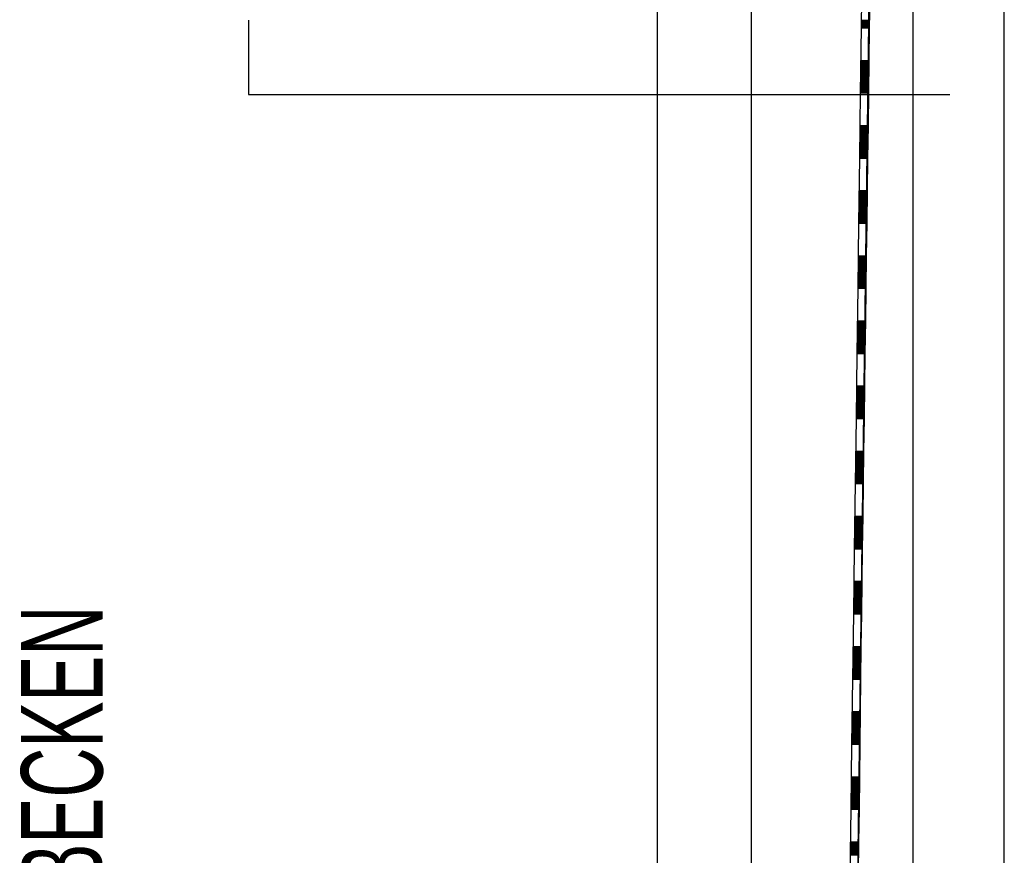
# Model space of a CAD drawing. Extents: x -0.6 to 1.54, y -0.37 to 1.17.
# Tile 25 of 79: x 0.0913 to 0.1216, y 0.6128 to 0.6385. Entities that reach past the tile are written whole.
import ezdxf

# ---------------------------------------------------------------- set-up
doc = ezdxf.new("R2010")
doc.units = 0
doc.linetypes.add('KCONTINUOUS', pattern=[0])
doc.layers.add('W01_---', color=7, linetype='CONTINUOUS')

msp = doc.modelspace()

# ---------------------------------------------------------------- linework, layer by layer
at = {"layer": 'W01_---', "color": 7, "linetype": 'KCONTINUOUS'}
for p, q in [((0.12156, 0.55583), (0.12156, 0.68233)), ((0.11636, 0.55823), (0.11794, 0.67993)), ((0.11876, 0.55823), (0.11876, 0.67993)), ((0.11091, 0.60411), (0.11091, 0.67903)), ((0.11638, 0.56026), (0.11794, 0.67793)), ((0.1138, 0.55917), (0.1138, 0.65628)), ((0.09836, 0.6385), (0.09836, 0.63621)), ((0.11728, 0.63724), (0.1174, 0.63724)), ((0.09836, 0.63621), (0.11989, 0.63621)), ((0.11725, 0.63524), (0.11738, 0.63524)), ((0.11722, 0.63324), (0.11735, 0.63324)), ((0.1172, 0.63124), (0.11732, 0.63124)), ((0.11717, 0.62924), (0.1173, 0.62924)), ((0.11714, 0.62724), (0.11727, 0.62724)), ((0.11712, 0.62524), (0.11724, 0.62524)), ((0.11709, 0.62324), (0.11722, 0.62324)), ((0.11707, 0.62124), (0.11719, 0.62124)), ((0.11704, 0.61924), (0.11716, 0.61924)), ((0.11701, 0.61724), (0.11714, 0.61724)), ((0.11698, 0.61524), (0.11711, 0.61524)), ((0.11696, 0.61324), (0.11708, 0.61324))]:
    msp.add_line(p, q, dxfattribs=at)
at = {"layer": 'W01_---', "color": 31, "linetype": 'KCONTINUOUS'}
for p, q in [((0.11719, 0.64026), (0.11717, 0.63826)), ((0.11743, 0.63926), (0.11741, 0.63826)), ((0.11717, 0.6385), (0.11742, 0.6385)), ((0.11717, 0.63848), (0.11742, 0.63848)), ((0.11717, 0.63846), (0.11742, 0.63846)), ((0.11717, 0.63844), (0.11742, 0.63844)), ((0.11717, 0.63842), (0.11742, 0.63842)), ((0.11717, 0.6384), (0.11742, 0.6384)), ((0.11719, 0.63848), (0.11742, 0.63848)), ((0.11721, 0.63848), (0.11742, 0.63848)), ((0.11723, 0.63848), (0.11742, 0.63848)), ((0.11725, 0.63848), (0.11742, 0.63848)), ((0.11727, 0.63848), (0.11742, 0.63848)), ((0.11729, 0.63848), (0.11742, 0.63848)), ((0.11731, 0.63848), (0.11742, 0.63848)), ((0.11733, 0.63848), (0.11742, 0.63848)), ((0.11735, 0.63848), (0.11742, 0.63848)), ((0.11737, 0.63848), (0.11742, 0.63848)), ((0.11717, 0.63826), (0.11714, 0.63626)), ((0.11717, 0.63838), (0.11742, 0.63838)), ((0.11717, 0.63836), (0.11742, 0.63836)), ((0.11717, 0.63834), (0.11742, 0.63834)), ((0.11717, 0.63832), (0.11742, 0.63832)), ((0.11717, 0.6383), (0.11741, 0.6383)), ((0.11717, 0.63828), (0.11741, 0.63828)), ((0.11717, 0.63826), (0.11741, 0.63826)), ((0.11741, 0.63826), (0.1174, 0.63726)), ((0.11715, 0.63726), (0.1174, 0.63726)), ((0.11715, 0.63724), (0.1174, 0.63724)), ((0.11715, 0.63722), (0.1174, 0.63722)), ((0.11715, 0.6372), (0.1174, 0.6372)), ((0.11715, 0.63718), (0.1174, 0.63718)), ((0.1174, 0.63726), (0.11739, 0.63626)), ((0.11715, 0.63716), (0.1174, 0.63716)), ((0.11715, 0.63714), (0.1174, 0.63714)), ((0.11715, 0.63712), (0.1174, 0.63712)), ((0.11715, 0.6371), (0.1174, 0.6371)), ((0.11715, 0.63708), (0.1174, 0.63708)), ((0.11715, 0.63706), (0.1174, 0.63706)), ((0.11715, 0.63704), (0.1174, 0.63704)), ((0.11715, 0.63702), (0.1174, 0.63702)), ((0.11715, 0.637), (0.1174, 0.637)), ((0.11715, 0.63698), (0.1174, 0.63698)), ((0.11715, 0.63696), (0.1174, 0.63696)), ((0.11715, 0.63694), (0.1174, 0.63694)), ((0.11715, 0.63692), (0.1174, 0.63692)), ((0.11715, 0.6369), (0.1174, 0.6369)), ((0.11715, 0.63688), (0.1174, 0.63688)), ((0.11714, 0.63672), (0.1174, 0.63672)), ((0.11714, 0.6367), (0.11739, 0.6367)), ((0.11714, 0.63668), (0.11739, 0.63668)), ((0.11714, 0.63666), (0.11739, 0.63666)), ((0.11714, 0.63664), (0.11739, 0.63664)), ((0.11714, 0.63662), (0.11739, 0.63662)), ((0.11714, 0.6366), (0.11739, 0.6366)), ((0.11714, 0.63658), (0.11739, 0.63658)), ((0.11715, 0.63686), (0.1174, 0.63686)), ((0.11715, 0.63684), (0.1174, 0.63684)), ((0.11715, 0.63682), (0.1174, 0.63682)), ((0.11715, 0.6368), (0.1174, 0.6368)), ((0.11715, 0.63678), (0.1174, 0.63678)), ((0.11715, 0.63676), (0.1174, 0.63676)), ((0.11715, 0.63674), (0.1174, 0.63674)), ((0.11714, 0.63656), (0.11739, 0.63656)), ((0.11714, 0.63654), (0.11739, 0.63654)), ((0.11714, 0.63652), (0.11739, 0.63652)), ((0.11714, 0.6365), (0.11739, 0.6365)), ((0.11714, 0.63648), (0.11739, 0.63648)), ((0.11714, 0.63646), (0.11739, 0.63646)), ((0.11714, 0.63644), (0.11739, 0.63644)), ((0.11714, 0.63642), (0.11739, 0.63642)), ((0.11714, 0.6364), (0.11739, 0.6364)), ((0.11714, 0.63638), (0.11739, 0.63638)), ((0.11714, 0.63636), (0.11739, 0.63636)), ((0.11714, 0.63634), (0.11739, 0.63634)), ((0.11714, 0.63632), (0.11739, 0.63632)), ((0.11714, 0.6363), (0.11739, 0.6363)), ((0.11714, 0.63628), (0.11739, 0.63628)), ((0.11716, 0.63648), (0.11739, 0.63648)), ((0.11718, 0.63648), (0.11739, 0.63648)), ((0.1172, 0.63648), (0.11739, 0.63648)), ((0.11722, 0.63648), (0.11739, 0.63648)), ((0.11724, 0.63648), (0.11739, 0.63648)), ((0.11726, 0.63648), (0.11739, 0.63648)), ((0.11728, 0.63648), (0.11739, 0.63648)), ((0.1173, 0.63648), (0.11739, 0.63648)), ((0.11732, 0.63648), (0.11739, 0.63648)), ((0.11734, 0.63648), (0.11739, 0.63648)), ((0.11714, 0.63626), (0.11711, 0.63426)), ((0.11714, 0.63626), (0.11739, 0.63626)), ((0.11739, 0.63626), (0.11738, 0.63526)), ((0.11712, 0.63526), (0.11738, 0.63526)), ((0.11712, 0.63524), (0.11738, 0.63524)), ((0.11712, 0.63522), (0.11738, 0.63522)), ((0.11712, 0.6352), (0.11737, 0.6352)), ((0.11712, 0.63518), (0.11737, 0.63518)), ((0.11712, 0.63516), (0.11737, 0.63516)), ((0.11712, 0.63514), (0.11737, 0.63514)), ((0.11712, 0.63512), (0.11737, 0.63512)), ((0.11712, 0.6351), (0.11737, 0.6351)), ((0.11712, 0.63508), (0.11737, 0.63508)), ((0.11712, 0.63506), (0.11737, 0.63506)), ((0.11738, 0.63526), (0.11736, 0.63426)), ((0.11712, 0.63504), (0.11737, 0.63504)), ((0.11712, 0.63502), (0.11737, 0.63502)), ((0.11712, 0.635), (0.11737, 0.635)), ((0.11712, 0.63498), (0.11737, 0.63498)), ((0.11712, 0.63496), (0.11737, 0.63496)), ((0.11712, 0.63494), (0.11737, 0.63494)), ((0.11712, 0.63492), (0.11737, 0.63492)), ((0.11712, 0.6349), (0.11737, 0.6349)), ((0.11712, 0.63488), (0.11737, 0.63488)), ((0.11712, 0.63486), (0.11737, 0.63486)), ((0.11712, 0.63484), (0.11737, 0.63484)), ((0.11712, 0.63482), (0.11737, 0.63482)), ((0.11712, 0.6348), (0.11737, 0.6348)), ((0.11712, 0.63478), (0.11737, 0.63478)), ((0.11712, 0.63476), (0.11737, 0.63476)), ((0.11712, 0.63474), (0.11737, 0.63474)), ((0.11712, 0.63472), (0.11737, 0.63472)), ((0.11712, 0.6347), (0.11737, 0.6347)), ((0.11712, 0.63468), (0.11737, 0.63468)), ((0.11712, 0.63466), (0.11737, 0.63466)), ((0.11712, 0.63464), (0.11737, 0.63464)), ((0.11712, 0.63462), (0.11737, 0.63462)), ((0.11712, 0.6346), (0.11737, 0.6346)), ((0.11712, 0.63458), (0.11737, 0.63458)), ((0.11712, 0.63456), (0.11737, 0.63456)), ((0.11712, 0.63454), (0.11737, 0.63454)), ((0.11712, 0.63452), (0.11736, 0.63452)), ((0.11712, 0.6345), (0.11736, 0.6345)), ((0.11712, 0.63448), (0.11736, 0.63448)), ((0.11712, 0.63446), (0.11736, 0.63446)), ((0.11714, 0.63448), (0.11736, 0.63448)), ((0.11715, 0.63448), (0.11736, 0.63448)), ((0.11717, 0.63448), (0.11736, 0.63448)), ((0.11719, 0.63448), (0.11736, 0.63448)), ((0.11722, 0.63448), (0.11736, 0.63448)), ((0.11724, 0.63448), (0.11736, 0.63448)), ((0.11726, 0.63448), (0.11736, 0.63448)), ((0.11727, 0.63448), (0.11736, 0.63448)), ((0.11729, 0.63448), (0.11736, 0.63448)), ((0.11731, 0.63448), (0.11736, 0.63448)), ((0.11711, 0.63426), (0.11708, 0.63226)), ((0.11711, 0.63444), (0.11736, 0.63444)), ((0.11711, 0.63442), (0.11736, 0.63442)), ((0.11711, 0.6344), (0.11736, 0.6344)), ((0.11711, 0.63438), (0.11736, 0.63438)), ((0.11711, 0.63436), (0.11736, 0.63436)), ((0.11711, 0.63434), (0.11736, 0.63434)), ((0.11711, 0.63432), (0.11736, 0.63432)), ((0.11711, 0.6343), (0.11736, 0.6343)), ((0.11711, 0.63428), (0.11736, 0.63428)), ((0.11711, 0.63426), (0.11736, 0.63426)), ((0.11736, 0.63426), (0.11735, 0.63326)), ((0.1171, 0.63326), (0.11735, 0.63326)), ((0.11735, 0.63326), (0.11734, 0.63226)), ((0.1171, 0.63324), (0.11735, 0.63324)), ((0.1171, 0.63322), (0.11735, 0.63322)), ((0.1171, 0.6332), (0.11735, 0.6332)), ((0.1171, 0.63318), (0.11735, 0.63318)), ((0.1171, 0.63316), (0.11735, 0.63316)), ((0.1171, 0.63314), (0.11735, 0.63314)), ((0.1171, 0.63312), (0.11735, 0.63312)), ((0.1171, 0.6331), (0.11735, 0.6331)), ((0.1171, 0.63308), (0.11735, 0.63308)), ((0.1171, 0.63306), (0.11735, 0.63306)), ((0.1171, 0.63304), (0.11735, 0.63304)), ((0.1171, 0.63302), (0.11735, 0.63302)), ((0.1171, 0.633), (0.11734, 0.633)), ((0.1171, 0.63298), (0.11734, 0.63298)), ((0.1171, 0.63296), (0.11734, 0.63296)), ((0.11709, 0.63294), (0.11734, 0.63294)), ((0.11709, 0.63292), (0.11734, 0.63292)), ((0.11709, 0.6329), (0.11734, 0.6329)), ((0.11709, 0.63288), (0.11734, 0.63288)), ((0.11709, 0.63286), (0.11734, 0.63286)), ((0.11709, 0.63284), (0.11734, 0.63284)), ((0.11709, 0.63282), (0.11734, 0.63282)), ((0.11709, 0.6328), (0.11734, 0.6328)), ((0.11709, 0.63278), (0.11734, 0.63278)), ((0.11709, 0.63276), (0.11734, 0.63276)), ((0.11709, 0.63274), (0.11734, 0.63274)), ((0.11709, 0.63272), (0.11734, 0.63272)), ((0.11709, 0.6327), (0.11734, 0.6327)), ((0.11709, 0.63268), (0.11734, 0.63268)), ((0.11709, 0.63266), (0.11734, 0.63266)), ((0.11709, 0.63264), (0.11734, 0.63264)), ((0.11709, 0.63262), (0.11734, 0.63262)), ((0.11709, 0.6326), (0.11734, 0.6326)), ((0.11709, 0.63258), (0.11734, 0.63258)), ((0.11709, 0.63256), (0.11734, 0.63256)), ((0.11709, 0.63254), (0.11734, 0.63254)), ((0.11709, 0.63252), (0.11734, 0.63252)), ((0.11709, 0.6325), (0.11734, 0.6325)), ((0.11709, 0.63248), (0.11734, 0.63248)), ((0.11709, 0.63246), (0.11734, 0.63246)), ((0.11709, 0.63244), (0.11734, 0.63244)), ((0.11709, 0.63242), (0.11734, 0.63242)), ((0.11709, 0.6324), (0.11734, 0.6324)), ((0.11709, 0.63238), (0.11734, 0.63238)), ((0.11709, 0.63236), (0.11734, 0.63236)), ((0.11709, 0.63234), (0.11734, 0.63234)), ((0.11711, 0.63248), (0.11734, 0.63248)), ((0.11713, 0.63248), (0.11734, 0.63248)), ((0.11715, 0.63248), (0.11734, 0.63248)), ((0.11717, 0.63248), (0.11734, 0.63248)), ((0.11719, 0.63248), (0.11734, 0.63248)), ((0.11721, 0.63248), (0.11734, 0.63248)), ((0.11723, 0.63248), (0.11734, 0.63248)), ((0.11725, 0.63248), (0.11734, 0.63248)), ((0.11727, 0.63248), (0.11734, 0.63248)), ((0.11729, 0.63248), (0.11734, 0.63248)), ((0.11708, 0.63226), (0.11706, 0.63026)), ((0.11708, 0.63226), (0.11734, 0.63226)), ((0.11709, 0.63232), (0.11734, 0.63232)), ((0.11709, 0.6323), (0.11734, 0.6323)), ((0.11709, 0.63228), (0.11734, 0.63228)), ((0.11734, 0.63226), (0.11732, 0.63126)), ((0.11707, 0.63126), (0.11732, 0.63126)), ((0.11707, 0.63124), (0.11732, 0.63124)), ((0.11707, 0.63122), (0.11732, 0.63122)), ((0.11707, 0.6312), (0.11732, 0.6312)), ((0.11707, 0.63118), (0.11732, 0.63118)), ((0.11707, 0.63116), (0.11732, 0.63116)), ((0.11707, 0.63114), (0.11732, 0.63114)), ((0.11732, 0.63126), (0.11731, 0.63026)), ((0.11707, 0.63112), (0.11732, 0.63112)), ((0.11707, 0.6311), (0.11732, 0.6311)), ((0.11707, 0.63108), (0.11732, 0.63108)), ((0.11707, 0.63106), (0.11732, 0.63106)), ((0.11707, 0.63104), (0.11732, 0.63104)), ((0.11707, 0.63102), (0.11732, 0.63102)), ((0.11707, 0.631), (0.11732, 0.631)), ((0.11707, 0.63098), (0.11732, 0.63098)), ((0.11707, 0.63096), (0.11732, 0.63096)), ((0.11707, 0.63094), (0.11732, 0.63094)), ((0.11707, 0.63092), (0.11732, 0.63092)), ((0.11707, 0.6309), (0.11732, 0.6309)), ((0.11707, 0.63088), (0.11732, 0.63088)), ((0.11707, 0.63086), (0.11732, 0.63086)), ((0.11707, 0.63084), (0.11732, 0.63084)), ((0.11706, 0.63066), (0.11731, 0.63066)), ((0.11706, 0.63064), (0.11731, 0.63064)), ((0.11706, 0.63062), (0.11731, 0.63062)), ((0.11706, 0.6306), (0.11731, 0.6306)), ((0.11706, 0.63058), (0.11731, 0.63058)), ((0.11706, 0.63056), (0.11731, 0.63056)), ((0.11706, 0.63054), (0.11731, 0.63054)), ((0.11707, 0.63082), (0.11732, 0.63082)), ((0.11707, 0.6308), (0.11732, 0.6308)), ((0.11707, 0.63078), (0.11732, 0.63078)), ((0.11707, 0.63076), (0.11732, 0.63076)), ((0.11707, 0.63074), (0.11731, 0.63074)), ((0.11707, 0.63072), (0.11731, 0.63072)), ((0.11707, 0.6307), (0.11731, 0.6307)), ((0.11707, 0.63068), (0.11731, 0.63068)), ((0.11706, 0.63026), (0.11703, 0.62826)), ((0.11706, 0.63052), (0.11731, 0.63052)), ((0.11706, 0.6305), (0.11731, 0.6305)), ((0.11706, 0.63048), (0.11731, 0.63048)), ((0.11706, 0.63046), (0.11731, 0.63046)), ((0.11706, 0.63044), (0.11731, 0.63044)), ((0.11706, 0.63042), (0.11731, 0.63042)), ((0.11706, 0.6304), (0.11731, 0.6304)), ((0.11706, 0.63038), (0.11731, 0.63038)), ((0.11706, 0.63036), (0.11731, 0.63036)), ((0.11706, 0.63034), (0.11731, 0.63034)), ((0.11706, 0.63032), (0.11731, 0.63032)), ((0.11706, 0.6303), (0.11731, 0.6303)), ((0.11706, 0.63028), (0.11731, 0.63028)), ((0.11706, 0.63026), (0.11731, 0.63026)), ((0.11708, 0.63048), (0.11731, 0.63048)), ((0.1171, 0.63048), (0.11731, 0.63048)), ((0.11712, 0.63048), (0.11731, 0.63048)), ((0.11714, 0.63048), (0.11731, 0.63048)), ((0.11716, 0.63048), (0.11731, 0.63048)), ((0.11718, 0.63048), (0.11731, 0.63048)), ((0.1172, 0.63048), (0.11731, 0.63048)), ((0.11722, 0.63048), (0.11731, 0.63048)), ((0.11724, 0.63048), (0.11731, 0.63048)), ((0.11726, 0.63048), (0.11731, 0.63048)), ((0.11731, 0.63026), (0.1173, 0.62926)), ((0.11704, 0.62916), (0.11729, 0.62916)), ((0.11704, 0.62914), (0.11729, 0.62914)), ((0.11704, 0.62912), (0.11729, 0.62912)), ((0.11704, 0.6291), (0.11729, 0.6291)), ((0.11704, 0.62908), (0.11729, 0.62908)), ((0.11704, 0.62906), (0.11729, 0.62906)), ((0.11704, 0.62904), (0.11729, 0.62904)), ((0.11704, 0.62902), (0.11729, 0.62902)), ((0.11705, 0.62926), (0.1173, 0.62926)), ((0.11705, 0.62924), (0.1173, 0.62924)), ((0.11705, 0.62922), (0.11729, 0.62922)), ((0.11705, 0.6292), (0.11729, 0.6292)), ((0.11705, 0.62918), (0.11729, 0.62918)), ((0.1173, 0.62926), (0.11728, 0.62826)), ((0.11704, 0.629), (0.11729, 0.629)), ((0.11704, 0.62898), (0.11729, 0.62898)), ((0.11704, 0.62896), (0.11729, 0.62896)), ((0.11704, 0.62894), (0.11729, 0.62894)), ((0.11704, 0.62892), (0.11729, 0.62892)), ((0.11704, 0.6289), (0.11729, 0.6289)), ((0.11704, 0.62888), (0.11729, 0.62888)), ((0.11704, 0.62886), (0.11729, 0.62886)), ((0.11704, 0.62884), (0.11729, 0.62884)), ((0.11704, 0.62882), (0.11729, 0.62882)), ((0.11704, 0.6288), (0.11729, 0.6288)), ((0.11704, 0.62878), (0.11729, 0.62878)), ((0.11704, 0.62876), (0.11729, 0.62876)), ((0.11704, 0.62874), (0.11729, 0.62874)), ((0.11704, 0.62872), (0.11729, 0.62872)), ((0.11703, 0.62848), (0.11729, 0.62848)), ((0.11703, 0.62846), (0.11729, 0.62846)), ((0.11703, 0.62844), (0.11729, 0.62844)), ((0.11703, 0.62842), (0.11729, 0.62842)), ((0.11704, 0.6287), (0.11729, 0.6287)), ((0.11704, 0.62868), (0.11729, 0.62868)), ((0.11704, 0.62866), (0.11729, 0.62866)), ((0.11704, 0.62864), (0.11729, 0.62864)), ((0.11704, 0.62862), (0.11729, 0.62862)), ((0.11704, 0.6286), (0.11729, 0.6286)), ((0.11704, 0.62858), (0.11729, 0.62858)), ((0.11704, 0.62856), (0.11729, 0.62856)), ((0.11704, 0.62854), (0.11729, 0.62854)), ((0.11704, 0.62852), (0.11729, 0.62852)), ((0.11704, 0.6285), (0.11729, 0.6285)), ((0.11705, 0.62848), (0.11729, 0.62848)), ((0.11708, 0.62848), (0.11729, 0.62848)), ((0.1171, 0.62848), (0.11729, 0.62848)), ((0.11712, 0.62848), (0.11729, 0.62848)), ((0.11714, 0.62848), (0.11729, 0.62848)), ((0.11716, 0.62848), (0.11729, 0.62848)), ((0.11718, 0.62848), (0.11729, 0.62848)), ((0.1172, 0.62848), (0.11729, 0.62848)), ((0.11722, 0.62848), (0.11729, 0.62848)), ((0.11724, 0.62848), (0.11729, 0.62848)), ((0.11703, 0.62826), (0.11701, 0.62626)), ((0.11703, 0.6284), (0.11728, 0.6284)), ((0.11703, 0.62838), (0.11728, 0.62838)), ((0.11703, 0.62836), (0.11728, 0.62836)), ((0.11703, 0.62834), (0.11728, 0.62834)), ((0.11703, 0.62832), (0.11728, 0.62832)), ((0.11703, 0.6283), (0.11728, 0.6283)), ((0.11703, 0.62828), (0.11728, 0.62828)), ((0.11703, 0.62826), (0.11728, 0.62826)), ((0.11728, 0.62826), (0.11727, 0.62726)), ((0.11702, 0.62726), (0.11727, 0.62726)), ((0.11702, 0.62724), (0.11727, 0.62724)), ((0.11702, 0.62722), (0.11727, 0.62722)), ((0.11702, 0.6272), (0.11727, 0.6272)), ((0.11727, 0.62726), (0.11726, 0.62626)), ((0.11701, 0.62696), (0.11726, 0.62696)), ((0.11701, 0.62694), (0.11726, 0.62694)), ((0.11701, 0.62692), (0.11726, 0.62692)), ((0.11701, 0.6269), (0.11726, 0.6269)), ((0.11702, 0.62718), (0.11727, 0.62718)), ((0.11702, 0.62716), (0.11727, 0.62716)), ((0.11702, 0.62714), (0.11727, 0.62714)), ((0.11702, 0.62712), (0.11727, 0.62712)), ((0.11702, 0.6271), (0.11727, 0.6271)), ((0.11702, 0.62708), (0.11727, 0.62708)), ((0.11702, 0.62706), (0.11727, 0.62706)), ((0.11702, 0.62704), (0.11727, 0.62704)), ((0.11702, 0.62702), (0.11727, 0.62702)), ((0.11702, 0.627), (0.11727, 0.627)), ((0.11702, 0.62698), (0.11727, 0.62698)), ((0.11701, 0.62688), (0.11726, 0.62688)), ((0.11701, 0.62686), (0.11726, 0.62686)), ((0.11701, 0.62684), (0.11726, 0.62684)), ((0.11701, 0.62682), (0.11726, 0.62682)), ((0.11701, 0.6268), (0.11726, 0.6268)), ((0.11701, 0.62678), (0.11726, 0.62678)), ((0.11701, 0.62676), (0.11726, 0.62676)), ((0.11701, 0.62674), (0.11726, 0.62674)), ((0.11701, 0.62672), (0.11726, 0.62672)), ((0.11701, 0.6267), (0.11726, 0.6267)), ((0.11701, 0.62668), (0.11726, 0.62668)), ((0.11701, 0.62666), (0.11726, 0.62666)), ((0.11701, 0.62664), (0.11726, 0.62664)), ((0.11701, 0.62662), (0.11726, 0.62662)), ((0.11701, 0.6266), (0.11726, 0.6266)), ((0.11701, 0.62658), (0.11726, 0.62658)), ((0.11701, 0.62656), (0.11726, 0.62656)), ((0.11701, 0.62654), (0.11726, 0.62654)), ((0.11701, 0.62652), (0.11726, 0.62652)), ((0.11701, 0.6265), (0.11726, 0.6265)), ((0.11701, 0.62648), (0.11726, 0.62648)), ((0.11701, 0.62646), (0.11726, 0.62646)), ((0.11701, 0.62644), (0.11726, 0.62644)), ((0.11701, 0.62642), (0.11726, 0.62642)), ((0.11701, 0.6264), (0.11726, 0.6264)), ((0.11701, 0.62638), (0.11726, 0.62638)), ((0.11701, 0.62636), (0.11726, 0.62636)), ((0.11701, 0.62634), (0.11726, 0.62634)), ((0.11701, 0.62632), (0.11726, 0.62632)), ((0.11701, 0.6263), (0.11726, 0.6263)), ((0.11703, 0.62648), (0.11726, 0.62648)), ((0.11705, 0.62648), (0.11726, 0.62648)), ((0.11707, 0.62648), (0.11726, 0.62648)), ((0.11709, 0.62648), (0.11726, 0.62648)), ((0.11711, 0.62648), (0.11726, 0.62648)), ((0.11713, 0.62648), (0.11726, 0.62648)), ((0.11715, 0.62648), (0.11726, 0.62648)), ((0.11717, 0.62648), (0.11726, 0.62648)), ((0.11719, 0.62648), (0.11726, 0.62648)), ((0.11721, 0.62648), (0.11726, 0.62648)), ((0.11701, 0.62626), (0.11698, 0.62426)), ((0.11701, 0.62628), (0.11726, 0.62628)), ((0.11701, 0.62626), (0.11726, 0.62626)), ((0.11726, 0.62626), (0.11724, 0.62526)), ((0.11699, 0.62526), (0.11724, 0.62526)), ((0.11699, 0.62524), (0.11724, 0.62524)), ((0.11699, 0.62522), (0.11724, 0.62522)), ((0.11699, 0.6252), (0.11724, 0.6252)), ((0.11699, 0.62518), (0.11724, 0.62518)), ((0.11699, 0.62516), (0.11724, 0.62516)), ((0.11699, 0.62514), (0.11724, 0.62514)), ((0.11699, 0.62512), (0.11724, 0.62512)), ((0.11699, 0.6251), (0.11724, 0.6251)), ((0.11724, 0.62526), (0.11723, 0.62426)), ((0.11699, 0.62508), (0.11724, 0.62508)), ((0.11699, 0.62506), (0.11724, 0.62506)), ((0.11699, 0.62504), (0.11724, 0.62504)), ((0.11699, 0.62502), (0.11724, 0.62502)), ((0.11699, 0.625), (0.11724, 0.625)), ((0.11699, 0.62498), (0.11724, 0.62498)), ((0.11699, 0.62496), (0.11724, 0.62496)), ((0.11699, 0.62494), (0.11724, 0.62494)), ((0.11699, 0.62492), (0.11724, 0.62492)), ((0.11699, 0.6249), (0.11724, 0.6249)), ((0.11699, 0.62488), (0.11724, 0.62488)), ((0.11699, 0.62486), (0.11724, 0.62486)), ((0.11699, 0.62484), (0.11724, 0.62484)), ((0.11699, 0.62482), (0.11724, 0.62482)), ((0.11699, 0.6248), (0.11724, 0.6248)), ((0.11698, 0.6247), (0.11724, 0.6247)), ((0.11698, 0.62468), (0.11724, 0.62468)), ((0.11698, 0.62466), (0.11724, 0.62466)), ((0.11698, 0.62464), (0.11724, 0.62464)), ((0.11698, 0.62462), (0.11723, 0.62462)), ((0.11698, 0.6246), (0.11723, 0.6246)), ((0.11698, 0.62458), (0.11723, 0.62458)), ((0.11698, 0.62456), (0.11723, 0.62456)), ((0.11698, 0.62454), (0.11723, 0.62454)), ((0.11698, 0.62452), (0.11723, 0.62452)), ((0.11698, 0.6245), (0.11723, 0.6245)), ((0.11698, 0.62448), (0.11723, 0.62448)), ((0.11699, 0.62478), (0.11724, 0.62478)), ((0.11699, 0.62476), (0.11724, 0.62476)), ((0.11699, 0.62474), (0.11724, 0.62474)), ((0.11699, 0.62472), (0.11724, 0.62472)), ((0.117, 0.62448), (0.11723, 0.62448)), ((0.11702, 0.62448), (0.11723, 0.62448)), ((0.11704, 0.62448), (0.11723, 0.62448)), ((0.11706, 0.62448), (0.11723, 0.62448)), ((0.11708, 0.62448), (0.11723, 0.62448)), ((0.1171, 0.62448), (0.11723, 0.62448)), ((0.11712, 0.62448), (0.11723, 0.62448)), ((0.11714, 0.62448), (0.11723, 0.62448)), ((0.11716, 0.62448), (0.11723, 0.62448)), ((0.11718, 0.62448), (0.11723, 0.62448)), ((0.11698, 0.62426), (0.11695, 0.62226)), ((0.11698, 0.62446), (0.11723, 0.62446)), ((0.11698, 0.62444), (0.11723, 0.62444)), ((0.11698, 0.62442), (0.11723, 0.62442)), ((0.11698, 0.6244), (0.11723, 0.6244)), ((0.11698, 0.62438), (0.11723, 0.62438)), ((0.11698, 0.62436), (0.11723, 0.62436)), ((0.11698, 0.62434), (0.11723, 0.62434)), ((0.11698, 0.62432), (0.11723, 0.62432)), ((0.11698, 0.6243), (0.11723, 0.6243)), ((0.11698, 0.62428), (0.11723, 0.62428)), ((0.11698, 0.62426), (0.11723, 0.62426)), ((0.11723, 0.62426), (0.11722, 0.62326)), ((0.11696, 0.62318), (0.11722, 0.62318)), ((0.11696, 0.62316), (0.11722, 0.62316)), ((0.11696, 0.62314), (0.11722, 0.62314)), ((0.11696, 0.62312), (0.11722, 0.62312)), ((0.11696, 0.6231), (0.11721, 0.6231)), ((0.11696, 0.62308), (0.11721, 0.62308)), ((0.11696, 0.62306), (0.11721, 0.62306)), ((0.11696, 0.62304), (0.11721, 0.62304)), ((0.11696, 0.62302), (0.11721, 0.62302)), ((0.11696, 0.623), (0.11721, 0.623)), ((0.11696, 0.62298), (0.11721, 0.62298)), ((0.11697, 0.62326), (0.11722, 0.62326)), ((0.11697, 0.62324), (0.11722, 0.62324)), ((0.11697, 0.62322), (0.11722, 0.62322)), ((0.11697, 0.6232), (0.11722, 0.6232)), ((0.11722, 0.62326), (0.1172, 0.62226)), ((0.11696, 0.62296), (0.11721, 0.62296)), ((0.11696, 0.62294), (0.11721, 0.62294)), ((0.11696, 0.62292), (0.11721, 0.62292)), ((0.11696, 0.6229), (0.11721, 0.6229)), ((0.11696, 0.62288), (0.11721, 0.62288)), ((0.11696, 0.62286), (0.11721, 0.62286)), ((0.11696, 0.62284), (0.11721, 0.62284)), ((0.11696, 0.62282), (0.11721, 0.62282)), ((0.11696, 0.6228), (0.11721, 0.6228)), ((0.11696, 0.62278), (0.11721, 0.62278)), ((0.11696, 0.62276), (0.11721, 0.62276)), ((0.11696, 0.62274), (0.11721, 0.62274)), ((0.11696, 0.62272), (0.11721, 0.62272)), ((0.11696, 0.6227), (0.11721, 0.6227)), ((0.11696, 0.62268), (0.11721, 0.62268)), ((0.11696, 0.62266), (0.11721, 0.62266)), ((0.11696, 0.62264), (0.11721, 0.62264)), ((0.11696, 0.62262), (0.11721, 0.62262)), ((0.11696, 0.6226), (0.11721, 0.6226)), ((0.11696, 0.62258), (0.11721, 0.62258)), ((0.11696, 0.62256), (0.11721, 0.62256)), ((0.11696, 0.62254), (0.11721, 0.62254)), ((0.11696, 0.62252), (0.11721, 0.62252)), ((0.11696, 0.6225), (0.11721, 0.6225)), ((0.11696, 0.62248), (0.11721, 0.62248)), ((0.11696, 0.62246), (0.11721, 0.62246)), ((0.11696, 0.62244), (0.11721, 0.62244)), ((0.11696, 0.62242), (0.1172, 0.62242)), ((0.11696, 0.6224), (0.1172, 0.6224)), ((0.11696, 0.62238), (0.1172, 0.62238)), ((0.11698, 0.62248), (0.11721, 0.62248)), ((0.117, 0.62248), (0.11721, 0.62248)), ((0.11702, 0.62248), (0.11721, 0.62248)), ((0.11704, 0.62248), (0.11721, 0.62248)), ((0.11706, 0.62248), (0.11721, 0.62248)), ((0.11708, 0.62248), (0.11721, 0.62248)), ((0.1171, 0.62248), (0.11721, 0.62248)), ((0.11712, 0.62248), (0.11721, 0.62248)), ((0.11714, 0.62248), (0.11721, 0.62248)), ((0.11716, 0.62248), (0.11721, 0.62248)), ((0.11695, 0.62226), (0.11693, 0.62026)), ((0.11695, 0.62234), (0.1172, 0.62234)), ((0.11695, 0.62232), (0.1172, 0.62232)), ((0.11695, 0.6223), (0.1172, 0.6223)), ((0.11695, 0.62228), (0.1172, 0.62228)), ((0.11695, 0.62226), (0.1172, 0.62226)), ((0.11696, 0.62236), (0.1172, 0.62236)), ((0.1172, 0.62226), (0.11719, 0.62126)), ((0.11694, 0.62126), (0.11719, 0.62126)), ((0.11694, 0.62124), (0.11719, 0.62124)), ((0.11694, 0.62122), (0.11719, 0.62122)), ((0.11694, 0.6212), (0.11719, 0.6212)), ((0.11694, 0.62118), (0.11719, 0.62118)), ((0.11694, 0.62116), (0.11719, 0.62116)), ((0.11719, 0.62126), (0.11718, 0.62026)), ((0.11693, 0.62092), (0.11719, 0.62092)), ((0.11693, 0.6209), (0.11719, 0.6209)), ((0.11693, 0.62088), (0.11719, 0.62088)), ((0.11693, 0.62086), (0.11719, 0.62086)), ((0.11694, 0.62114), (0.11719, 0.62114)), ((0.11694, 0.62112), (0.11719, 0.62112)), ((0.11694, 0.6211), (0.11719, 0.6211)), ((0.11694, 0.62108), (0.11719, 0.62108)), ((0.11694, 0.62106), (0.11719, 0.62106)), ((0.11694, 0.62104), (0.11719, 0.62104)), ((0.11694, 0.62102), (0.11719, 0.62102)), ((0.11694, 0.621), (0.11719, 0.621)), ((0.11694, 0.62098), (0.11719, 0.62098)), ((0.11694, 0.62096), (0.11719, 0.62096)), ((0.11694, 0.62094), (0.11719, 0.62094)), ((0.11693, 0.62084), (0.11718, 0.62084)), ((0.11693, 0.62082), (0.11718, 0.62082)), ((0.11693, 0.6208), (0.11718, 0.6208)), ((0.11693, 0.62078), (0.11718, 0.62078)), ((0.11693, 0.62076), (0.11718, 0.62076)), ((0.11693, 0.62074), (0.11718, 0.62074)), ((0.11693, 0.62072), (0.11718, 0.62072)), ((0.11693, 0.6207), (0.11718, 0.6207)), ((0.11693, 0.62068), (0.11718, 0.62068)), ((0.11693, 0.62066), (0.11718, 0.62066)), ((0.11693, 0.62064), (0.11718, 0.62064)), ((0.11693, 0.62062), (0.11718, 0.62062)), ((0.11693, 0.6206), (0.11718, 0.6206)), ((0.11693, 0.62058), (0.11718, 0.62058)), ((0.11693, 0.62056), (0.11718, 0.62056)), ((0.11693, 0.62026), (0.1169, 0.61826)), ((0.11693, 0.62054), (0.11718, 0.62054)), ((0.11693, 0.62052), (0.11718, 0.62052)), ((0.11693, 0.6205), (0.11718, 0.6205)), ((0.11693, 0.62048), (0.11718, 0.62048)), ((0.11693, 0.62046), (0.11718, 0.62046)), ((0.11693, 0.62044), (0.11718, 0.62044)), ((0.11693, 0.62042), (0.11718, 0.62042)), ((0.11693, 0.6204), (0.11718, 0.6204)), ((0.11693, 0.62038), (0.11718, 0.62038)), ((0.11693, 0.62036), (0.11718, 0.62036)), ((0.11693, 0.62034), (0.11718, 0.62034)), ((0.11693, 0.62032), (0.11718, 0.62032)), ((0.11693, 0.6203), (0.11718, 0.6203)), ((0.11693, 0.62028), (0.11718, 0.62028)), ((0.11693, 0.62026), (0.11718, 0.62026)), ((0.11695, 0.62048), (0.11718, 0.62048)), ((0.11697, 0.62048), (0.11718, 0.62048)), ((0.11699, 0.62048), (0.11718, 0.62048)), ((0.11701, 0.62048), (0.11718, 0.62048)), ((0.11703, 0.62048), (0.11718, 0.62048)), ((0.11705, 0.62048), (0.11718, 0.62048)), ((0.11707, 0.62048), (0.11718, 0.62048)), ((0.11709, 0.62048), (0.11718, 0.62048)), ((0.11711, 0.62048), (0.11718, 0.62048)), ((0.11713, 0.62048), (0.11718, 0.62048)), ((0.11718, 0.62026), (0.11716, 0.61926)), ((0.11691, 0.61926), (0.11716, 0.61926)), ((0.11691, 0.61924), (0.11716, 0.61924)), ((0.11691, 0.61922), (0.11716, 0.61922)), ((0.11691, 0.6192), (0.11716, 0.6192)), ((0.11691, 0.61918), (0.11716, 0.61918)), ((0.11691, 0.61916), (0.11716, 0.61916)), ((0.11691, 0.61914), (0.11716, 0.61914)), ((0.11691, 0.61912), (0.11716, 0.61912)), ((0.11691, 0.6191), (0.11716, 0.6191)), ((0.11691, 0.61908), (0.11716, 0.61908)), ((0.11691, 0.61906), (0.11716, 0.61906)), ((0.11691, 0.61904), (0.11716, 0.61904)), ((0.11716, 0.61926), (0.11715, 0.61826)), ((0.11691, 0.61902), (0.11716, 0.61902)), ((0.11691, 0.619), (0.11716, 0.619)), ((0.11691, 0.61898), (0.11716, 0.61898)), ((0.11691, 0.61896), (0.11716, 0.61896)), ((0.11691, 0.61894), (0.11716, 0.61894)), ((0.11691, 0.61892), (0.11716, 0.61892)), ((0.11691, 0.6189), (0.11716, 0.6189)), ((0.11691, 0.61888), (0.11716, 0.61888)), ((0.11691, 0.61886), (0.11716, 0.61886)), ((0.11691, 0.61884), (0.11716, 0.61884)), ((0.11691, 0.61882), (0.11716, 0.61882)), ((0.11691, 0.6188), (0.11716, 0.6188)), ((0.11691, 0.61878), (0.11716, 0.61878)), ((0.11691, 0.61876), (0.11716, 0.61876)), ((0.11691, 0.61874), (0.11716, 0.61874)), ((0.1169, 0.61856), (0.11715, 0.61856)), ((0.1169, 0.61854), (0.11715, 0.61854)), ((0.1169, 0.61852), (0.11715, 0.61852)), ((0.1169, 0.6185), (0.11715, 0.6185)), ((0.1169, 0.61848), (0.11715, 0.61848)), ((0.1169, 0.61846), (0.11715, 0.61846)), ((0.1169, 0.61844), (0.11715, 0.61844)), ((0.11691, 0.61872), (0.11716, 0.61872)), ((0.11691, 0.6187), (0.11716, 0.6187)), ((0.11691, 0.61868), (0.11716, 0.61868)), ((0.11691, 0.61866), (0.11716, 0.61866)), ((0.11691, 0.61864), (0.11715, 0.61864)), ((0.11691, 0.61862), (0.11715, 0.61862)), ((0.11691, 0.6186), (0.11715, 0.6186)), ((0.11691, 0.61858), (0.11715, 0.61858)), ((0.11692, 0.61848), (0.11715, 0.61848)), ((0.11694, 0.61848), (0.11715, 0.61848)), ((0.11696, 0.61848), (0.11715, 0.61848)), ((0.11698, 0.61848), (0.11715, 0.61848)), ((0.117, 0.61848), (0.11715, 0.61848)), ((0.11702, 0.61848), (0.11715, 0.61848)), ((0.11704, 0.61848), (0.11715, 0.61848)), ((0.11706, 0.61848), (0.11715, 0.61848)), ((0.11708, 0.61848), (0.11715, 0.61848)), ((0.1171, 0.61848), (0.11715, 0.61848)), ((0.1169, 0.61826), (0.11687, 0.61626)), ((0.1169, 0.61842), (0.11715, 0.61842)), ((0.1169, 0.6184), (0.11715, 0.6184)), ((0.1169, 0.61838), (0.11715, 0.61838)), ((0.1169, 0.61836), (0.11715, 0.61836)), ((0.1169, 0.61834), (0.11715, 0.61834)), ((0.1169, 0.61832), (0.11715, 0.61832)), ((0.1169, 0.6183), (0.11715, 0.6183)), ((0.1169, 0.61828), (0.11715, 0.61828)), ((0.1169, 0.61826), (0.11715, 0.61826)), ((0.11715, 0.61826), (0.11714, 0.61726)), ((0.11689, 0.61726), (0.11714, 0.61726)), ((0.11689, 0.61724), (0.11714, 0.61724)), ((0.11714, 0.61726), (0.11712, 0.61626)), ((0.11688, 0.61706), (0.11713, 0.61706)), ((0.11688, 0.61704), (0.11713, 0.61704)), ((0.11688, 0.61702), (0.11713, 0.61702)), ((0.11688, 0.617), (0.11713, 0.617)), ((0.11688, 0.61698), (0.11713, 0.61698)), ((0.11688, 0.61696), (0.11713, 0.61696)), ((0.11688, 0.61694), (0.11713, 0.61694)), ((0.11689, 0.61722), (0.11714, 0.61722)), ((0.11689, 0.6172), (0.11714, 0.6172)), ((0.11689, 0.61718), (0.11714, 0.61718)), ((0.11689, 0.61716), (0.11714, 0.61716)), ((0.11689, 0.61714), (0.11714, 0.61714)), ((0.11689, 0.61712), (0.11714, 0.61712)), ((0.11689, 0.6171), (0.11714, 0.6171)), ((0.11689, 0.61708), (0.11714, 0.61708)), ((0.11688, 0.61692), (0.11713, 0.61692)), ((0.11688, 0.6169), (0.11713, 0.6169)), ((0.11688, 0.61688), (0.11713, 0.61688)), ((0.11688, 0.61686), (0.11713, 0.61686)), ((0.11688, 0.61684), (0.11713, 0.61684)), ((0.11688, 0.61682), (0.11713, 0.61682)), ((0.11688, 0.6168), (0.11713, 0.6168)), ((0.11688, 0.61678), (0.11713, 0.61678)), ((0.11688, 0.61676), (0.11713, 0.61676)), ((0.11688, 0.61674), (0.11713, 0.61674)), ((0.11688, 0.61672), (0.11713, 0.61672)), ((0.11688, 0.6167), (0.11713, 0.6167)), ((0.11688, 0.61668), (0.11713, 0.61668)), ((0.11688, 0.61666), (0.11713, 0.61666)), ((0.11688, 0.61664), (0.11713, 0.61664)), ((0.11688, 0.61662), (0.11713, 0.61662)), ((0.11688, 0.6166), (0.11713, 0.6166)), ((0.11688, 0.61658), (0.11713, 0.61658)), ((0.11688, 0.61656), (0.11713, 0.61656)), ((0.11688, 0.61654), (0.11713, 0.61654)), ((0.11688, 0.61652), (0.11713, 0.61652)), ((0.11688, 0.6165), (0.11713, 0.6165)), ((0.11688, 0.61648), (0.11713, 0.61648)), ((0.11688, 0.61646), (0.11713, 0.61646)), ((0.11688, 0.61644), (0.11713, 0.61644)), ((0.11688, 0.61642), (0.11713, 0.61642)), ((0.11688, 0.6164), (0.11713, 0.6164)), ((0.11688, 0.61638), (0.11712, 0.61638)), ((0.11688, 0.61636), (0.11712, 0.61636)), ((0.11688, 0.61634), (0.11712, 0.61634)), ((0.11688, 0.61632), (0.11712, 0.61632)), ((0.1169, 0.61648), (0.11713, 0.61648)), ((0.11692, 0.61648), (0.11713, 0.61648)), ((0.11694, 0.61648), (0.11713, 0.61648)), ((0.11696, 0.61648), (0.11713, 0.61648)), ((0.11698, 0.61648), (0.11713, 0.61648)), ((0.117, 0.61648), (0.11713, 0.61648)), ((0.11702, 0.61648), (0.11713, 0.61648)), ((0.11704, 0.61648), (0.11713, 0.61648)), ((0.11706, 0.61648), (0.11713, 0.61648)), ((0.11708, 0.61648), (0.11713, 0.61648)), ((0.11687, 0.61626), (0.11685, 0.61426)), ((0.11687, 0.6163), (0.11712, 0.6163)), ((0.11687, 0.61628), (0.11712, 0.61628)), ((0.11687, 0.61626), (0.11712, 0.61626)), ((0.11712, 0.61626), (0.11711, 0.61526)), ((0.11686, 0.61526), (0.11711, 0.61526)), ((0.11686, 0.61524), (0.11711, 0.61524)), ((0.11686, 0.61522), (0.11711, 0.61522)), ((0.11686, 0.6152), (0.11711, 0.6152)), ((0.11686, 0.61518), (0.11711, 0.61518)), ((0.11686, 0.61516), (0.11711, 0.61516)), ((0.11686, 0.61514), (0.11711, 0.61514)), ((0.11686, 0.61512), (0.11711, 0.61512)), ((0.11711, 0.61526), (0.1171, 0.61426)), ((0.11686, 0.6151), (0.11711, 0.6151)), ((0.11686, 0.61508), (0.11711, 0.61508)), ((0.11686, 0.61506), (0.11711, 0.61506)), ((0.11686, 0.61504), (0.11711, 0.61504)), ((0.11686, 0.61502), (0.11711, 0.61502)), ((0.11686, 0.615), (0.11711, 0.615)), ((0.11686, 0.61498), (0.11711, 0.61498)), ((0.11686, 0.61496), (0.11711, 0.61496)), ((0.11686, 0.61494), (0.11711, 0.61494)), ((0.11686, 0.61492), (0.11711, 0.61492)), ((0.11686, 0.6149), (0.11711, 0.6149)), ((0.11686, 0.61488), (0.11711, 0.61488)), ((0.11686, 0.61486), (0.1171, 0.61486)), ((0.11686, 0.61484), (0.1171, 0.61484)), ((0.11686, 0.61482), (0.1171, 0.61482)), ((0.11685, 0.61478), (0.1171, 0.61478)), ((0.11685, 0.61476), (0.1171, 0.61476)), ((0.11685, 0.61474), (0.1171, 0.61474)), ((0.11685, 0.61472), (0.1171, 0.61472)), ((0.11685, 0.6147), (0.1171, 0.6147)), ((0.11685, 0.61468), (0.1171, 0.61468)), ((0.11685, 0.61466), (0.1171, 0.61466)), ((0.11685, 0.61464), (0.1171, 0.61464)), ((0.11685, 0.61462), (0.1171, 0.61462)), ((0.11685, 0.6146), (0.1171, 0.6146)), ((0.11685, 0.61458), (0.1171, 0.61458)), ((0.11685, 0.61456), (0.1171, 0.61456)), ((0.11685, 0.61454), (0.1171, 0.61454)), ((0.11685, 0.61452), (0.1171, 0.61452)), ((0.11686, 0.6148), (0.1171, 0.6148)), ((0.11685, 0.61426), (0.11682, 0.61226)), ((0.11685, 0.6145), (0.1171, 0.6145)), ((0.11685, 0.61448), (0.1171, 0.61448)), ((0.11685, 0.61446), (0.1171, 0.61446)), ((0.11685, 0.61444), (0.1171, 0.61444)), ((0.11685, 0.61442), (0.1171, 0.61442)), ((0.11685, 0.6144), (0.1171, 0.6144)), ((0.11685, 0.61438), (0.1171, 0.61438)), ((0.11685, 0.61436), (0.1171, 0.61436)), ((0.11685, 0.61434), (0.1171, 0.61434)), ((0.11685, 0.61432), (0.1171, 0.61432)), ((0.11685, 0.6143), (0.1171, 0.6143)), ((0.11685, 0.61428), (0.1171, 0.61428)), ((0.11685, 0.61426), (0.1171, 0.61426)), ((0.11687, 0.61448), (0.1171, 0.61448)), ((0.11689, 0.61448), (0.1171, 0.61448)), ((0.11691, 0.61448), (0.1171, 0.61448)), ((0.11693, 0.61448), (0.1171, 0.61448)), ((0.11695, 0.61448), (0.1171, 0.61448)), ((0.11697, 0.61448), (0.1171, 0.61448)), ((0.11699, 0.61448), (0.1171, 0.61448)), ((0.11701, 0.61448), (0.1171, 0.61448)), ((0.11703, 0.61448), (0.1171, 0.61448)), ((0.11705, 0.61448), (0.1171, 0.61448)), ((0.1171, 0.61426), (0.11708, 0.61326)), ((0.11683, 0.61326), (0.11708, 0.61326)), ((0.11683, 0.61324), (0.11708, 0.61324)), ((0.11683, 0.61322), (0.11708, 0.61322)), ((0.11683, 0.6132), (0.11708, 0.6132)), ((0.11683, 0.61318), (0.11708, 0.61318)), ((0.11683, 0.61316), (0.11708, 0.61316)), ((0.11683, 0.61314), (0.11708, 0.61314)), ((0.11683, 0.61312), (0.11708, 0.61312)), ((0.11683, 0.6131), (0.11708, 0.6131)), ((0.11683, 0.61308), (0.11708, 0.61308)), ((0.11683, 0.61306), (0.11708, 0.61306)), ((0.11683, 0.61304), (0.11708, 0.61304)), ((0.11683, 0.61302), (0.11708, 0.61302)), ((0.11683, 0.613), (0.11708, 0.613)), ((0.11708, 0.61326), (0.11707, 0.61226)), ((0.11683, 0.61298), (0.11708, 0.61298)), ((0.11683, 0.61296), (0.11708, 0.61296)), ((0.11683, 0.61294), (0.11708, 0.61294)), ((0.11683, 0.61292), (0.11708, 0.61292)), ((0.11683, 0.6129), (0.11708, 0.6129)), ((0.11683, 0.61288), (0.11708, 0.61288)), ((0.11683, 0.61286), (0.11708, 0.61286))]:
    msp.add_line(p, q, dxfattribs=at)

# ---------------------------------------------------------------- texts
at = {"layer": 'W01_---', "color": 7, "width": 0.634245}
msp.add_text('Z.B.LORO-DRAINLET DN = N. ANGABE, MIT BECKEN', height=0.0025, rotation=90.0027, dxfattribs=at).set_placement((0.09388, 0.56767, 60.999999))

doc.saveas('drawing.dxf')
